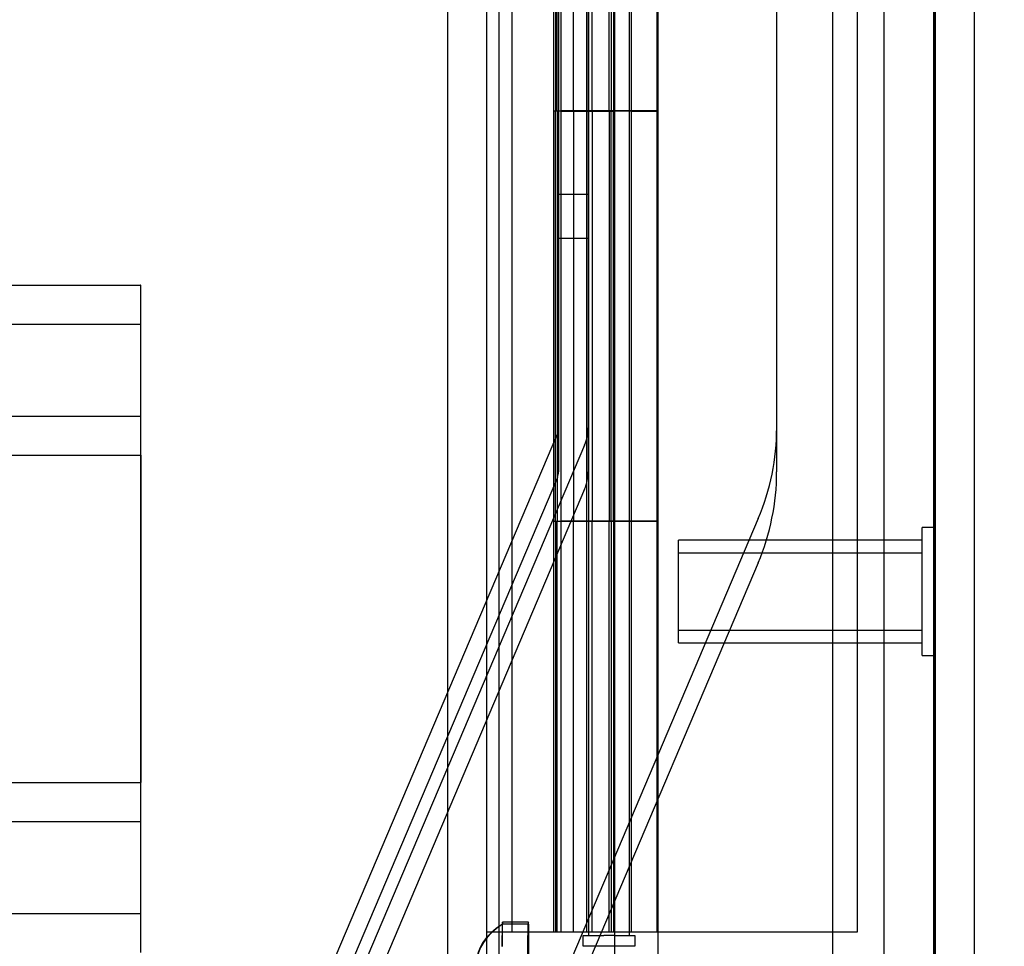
# Model space of a CAD drawing. Header units: inches. Extents: x 1 to 359, y -2 to 239.
# Tile 6 of 88: x 39.8 to 42.2, y 84.73 to 86.99. Entities that reach past the tile are written whole.
import ezdxf
from ezdxf.enums import TextEntityAlignment as Align
from ezdxf.lldxf.tags import DXFTag

# ---------------------------------------------------------------- set-up
doc = ezdxf.new("R2010")
doc.units = ezdxf.units.IN
doc.header["$MEASUREMENT"] = 0
for name, color, linetype in [('COM53964-2', 7, 'Continuous'), ('COM54746-60', 7, 'Continuous'), ('COM70220', 7, 'Continuous'), ('COM70739-9', 7, 'Continuous'), ('COM70839-3', 7, 'Continuous'), ('COM71195-8', 7, 'Continuous'), ('COM71300-8', 7, 'Continuous'), ('Default', 7, 'Continuous'), ('NTS18147', 7, 'Continuous'), ('STD26258', 7, 'Continuous')]:
    doc.layers.add(name, color=color, linetype=linetype)
doc.styles.add('SEACAD_Times_New_Roman', font='times.ttf')
tags = doc.linetypes.add('HIDDEN2', pattern=[0.1875, 0.125, -0.0625]).pattern_tags.tags
tags[6:7] = [DXFTag(74, 4), DXFTag(75, 0), DXFTag(340, '0'), DXFTag(46, 0.0), DXFTag(50, 0.0), DXFTag(44, 0.0), DXFTag(45, 0.0)]
tags[4:5] = [DXFTag(74, 4), DXFTag(75, 0), DXFTag(340, '0'), DXFTag(46, 0.0), DXFTag(50, 0.0), DXFTag(44, 0.0), DXFTag(45, 0.0)]
doc.dimstyles.new('HAMMOND_(STH_-_540x360)', dxfattribs={"dimtxt": 2, "dimasz": 2.5, "dimexe": 1, "dimexo": 1, "dimgap": 0.5, "dimtad": 0, "dimtih": 1, "dimtoh": 1, "dimzin": 0, "dimdsep": 46, "dimtxsty": 'SEACAD_Times_New_Roman', "dimblk1": '_SE_FILLED', "dimblk2": '_SE_FILLED', "dimsah": 1, "dimcen": 1, "dimadec": 0, "dimazin": 0, "dimtfac": 0.8, "dimtofl": 0, "dimtmove": 0, "dimatfit": 3, "dimfxl": 1, "dimtolj": 1, "dimtzin": 0, "dimarcsym": 0})

# ---------------------------------------------------------------- blocks, each defined once
blk = doc.blocks.new('SE1')
at = {"layer": 'COM53964-2', "color": 7, "linetype": 'HIDDEN2'}
for p, q in [((17.7195, 86.3395), (40.0945, 86.3395)), ((40.0945, 86.3395), (40.0945, 86.2015)), ((40.0955, 86.3395), (40.0945, 86.3395)), ((40.0955, 86.2015), (40.0955, 86.3395)), ((17.7195, 86.2445), (40.0945, 86.2445)), ((40.0955, 86.2445), (40.0945, 86.2445)), ((40.0945, 86.2015), (40.0945, 84.8525)), ((40.0955, 86.0635), (40.0955, 86.2015)), ((40.0955, 85.9255), (40.0955, 86.0635)), ((17.7195, 86.0205), (40.0945, 86.0205)), ((40.0955, 86.0205), (40.0945, 86.0205)), ((17.7195, 85.9255), (40.0945, 85.9255)), ((40.0955, 85.9255), (40.0945, 85.9255)), ((40.0955, 85.9255), (40.0955, 85.1285)), ((17.7195, 85.1285), (40.0945, 85.1285)), ((40.0955, 85.1285), (40.0945, 85.1285)), ((40.0955, 84.9905), (40.0955, 85.1285)), ((17.7195, 85.0335), (40.0945, 85.0335)), ((40.0955, 85.0335), (40.0945, 85.0335)), ((40.0955, 84.8525), (40.0955, 84.9905)), ((40.0945, 84.8525), (40.0945, 84.7145)), ((40.0955, 84.7145), (40.0955, 84.8525)), ((17.7195, 84.8095), (40.0945, 84.8095)), ((40.0955, 84.8095), (40.0945, 84.8095))]:
    blk.add_line(p, q, dxfattribs=at)
at = {"layer": 'COM54746-60', "color": 7, "linetype": 'HIDDEN2'}
for p, q in [((40.9995, 84.7645), (40.9995, 144.7645)), ((41.1855, 144.7645), (41.1855, 85.7646)), ((41.2855, 85.7646), (41.2855, 144.7645)), ((41.8402, 84.7645), (41.8402, 144.7645)), ((41.1005, 87.7645), (41.1005, 86.7645)), ((41.1051, 87.7645), (41.1051, 86.7645)), ((41.1095, 86.7645), (41.1095, 87.7645)), ((41.1185, 87.7645), (41.1185, 86.7655)), ((41.1805, 87.7645), (41.1805, 86.7655)), ((41.1942, 86.7645), (41.1942, 87.7645)), ((41.2355, 86.7645), (41.2355, 87.7645)), ((41.2405, 87.7645), (41.2405, 86.7655)), ((41.2462, 87.7645), (41.2462, 86.7655)), ((41.2905, 86.7645), (41.2905, 87.7645)), ((41.1005, 86.7645), (41.1051, 86.7645)), ((41.1005, 86.7645), (41.1005, 85.7645)), ((41.1185, 86.7655), (41.1185, 86.7645)), ((41.1185, 86.7635), (41.2462, 86.7635)), ((41.1491, 86.7645), (41.1491, 85.7645)), ((41.1805, 86.7655), (41.1805, 85.7646)), ((41.1942, 86.7645), (41.1942, 85.7645)), ((41.2355, 86.7645), (41.2355, 85.7645)), ((41.2405, 85.7646), (41.2405, 86.7655)), ((41.2462, 85.7646), (41.2462, 86.7655)), ((41.2905, 86.7635), (41.2462, 86.7635)), ((41.2905, 85.7646), (41.2905, 86.7655)), ((41.2905, 86.7635), (41.3525, 86.7635)), ((41.1005, 85.7645), (41.1005, 84.7645)), ((41.1005, 85.7645), (41.1051, 85.7645)), ((41.1051, 85.7645), (41.1051, 84.7645)), ((41.1095, 84.7645), (41.1095, 85.7645)), ((41.1185, 85.7645), (41.1185, 84.7645)), ((41.1805, 85.7645), (41.1805, 84.7645)), ((41.1855, 85.7645), (41.1855, 84.7645)), ((41.1942, 84.7645), (41.1942, 85.7645)), ((41.2355, 84.7645), (41.2355, 85.7645)), ((41.2405, 85.7645), (41.2405, 84.7645)), ((41.2462, 85.7645), (41.2462, 84.7645)), ((41.2855, 84.7645), (41.2855, 85.7645)), ((41.2905, 84.7645), (41.2905, 85.7645)), ((41.173, 84.7295), (41.173, 84.7555)), ((41.173, 84.7555), (41.223, 84.7555)), ((41.1855, 84.7645), (41.1855, 84.7555)), ((41.248, 84.7555), (41.223, 84.7555)), ((41.248, 84.7555), (41.298, 84.7555)), ((41.2855, 84.7555), (41.2855, 84.7645)), ((41.298, 84.7555), (41.298, 84.7295)), ((41.3545, 84.7645), (41.8402, 84.7645)), ((41.223, 84.7295), (41.173, 84.7295)), ((41.248, 84.7295), (41.223, 84.7295)), ((41.298, 84.7295), (41.248, 84.7295))]:
    blk.add_line(p, q, dxfattribs=at)
at = {"layer": 'COM54746-60', "color": 7, "linetype": 'Continuous'}
for p, q in [((41.1491, 86.7645), (41.1491, 87.7645)), ((41.3525, 86.7645), (41.3525, 87.7645)), ((41.1051, 85.7645), (41.1051, 86.7645)), ((41.1051, 86.7645), (41.1491, 86.7645)), ((41.1095, 86.7645), (41.1095, 85.7645)), ((41.1185, 86.7655), (41.3525, 86.7655)), ((41.1185, 86.7645), (41.1185, 85.7646)), ((41.1491, 86.7645), (41.3525, 86.7645)), ((41.3525, 85.7646), (41.3525, 86.7655)), ((41.1051, 85.7645), (41.1491, 85.7645)), ((41.3525, 85.7646), (41.1185, 85.7646)), ((41.1491, 84.7645), (41.1491, 85.7645)), ((41.1491, 85.7645), (41.3525, 85.7645)), ((41.1855, 85.7646), (41.1855, 85.7645)), ((41.2855, 85.7645), (41.2855, 85.7646)), ((41.2905, 85.7645), (41.2905, 85.7646)), ((41.3525, 85.7646), (41.3525, 85.7645)), ((41.3525, 84.7645), (41.3525, 85.7645)), ((40.9375, 84.7645), (41.1491, 84.7645)), ((41.1491, 84.7645), (41.3525, 84.7645)), ((41.3525, 84.7645), (41.3545, 84.7645))]:
    blk.add_line(p, q, dxfattribs=at)
at = {"layer": 'COM70220', "color": 7, "linetype": 'HIDDEN2'}
for p, q in [((41.7795, 145.2585), (41.7795, 84.1985)), ((42.0255, 145.2585), (42.0255, 84.1985)), ((42.0275, 145.2585), (42.0275, 84.1985)), ((42.0285, 145.2585), (42.0285, 84.1985))]:
    blk.add_line(p, q, dxfattribs=at)
at = {"layer": 'COM70739-9', "color": 7, "linetype": 'HIDDEN2'}
blk.add_line((40.9675, 144.9655), (40.9675, 84.3455), dxfattribs=at)
at = {"layer": 'COM70839-3', "color": 7, "linetype": 'HIDDEN2'}
for p, q in [((41.1095, 113.8948), (41.1127, 85.9925)), ((41.1815, 113.8948), (41.1847, 85.9925)), ((41.1095, 113.7873), (41.1127, 85.885)), ((41.1815, 113.7873), (41.1847, 85.885)), ((41.6408, 111.6347), (41.6437, 85.9926)), ((41.6408, 111.5272), (41.6437, 85.8851)), ((41.1126, 86.5615), (41.1846, 86.5615)), ((41.1126, 86.454), (41.1846, 86.454)), ((41.1098, 85.9784), (40.3336, 84.1492)), ((41.1761, 85.9503), (40.3999, 84.1211)), ((41.1098, 85.8709), (40.3336, 84.0417)), ((41.1761, 85.8428), (40.3999, 84.0136)), ((41.5987, 85.771), (40.8463, 83.998)), ((41.5987, 85.6635), (40.892, 83.998))]:
    blk.add_line(p, q, dxfattribs=at)
for centre, radius in [((41.0767, 85.9925), 0.036), ((41.0767, 85.9925), 0.108), ((41.0767, 85.9925), 0.5671), ((41.0767, 85.885), 0.036), ((41.0767, 85.885), 0.108), ((41.0767, 85.885), 0.567)]:
    blk.add_arc(centre, radius, 337.0066, 0.0066, dxfattribs=at)
at = {"layer": 'COM71195-8', "color": 7, "linetype": 'Continuous'}
for p, q in [((41.3545, 145.9354), (41.3545, 83.5936)), ((42.1245, 145.8405), (42.1245, 83.6885))]:
    blk.add_line(p, q, dxfattribs=at)
at = {"layer": 'COM71195-8', "color": 7, "linetype": 'HIDDEN2'}
for p, q in [((42.0295, 145.8405), (42.0295, 83.6885)), ((41.2495, 83.8428), (41.2495, 145.4055))]:
    blk.add_line(p, q, dxfattribs=at)
at = {"layer": 'COM71300-8', "color": 7, "linetype": 'HIDDEN2'}
for p, q in [((40.8425, 145.313), (40.8425, 83.998)), ((41.9045, 145.313), (41.9045, 83.998))]:
    blk.add_line(p, q, dxfattribs=at)
at = {"layer": 'COM71300-8', "color": 7, "linetype": 'Continuous'}
blk.add_line((40.9375, 145.313), (40.9375, 83.998), dxfattribs=at)
at = {"layer": 'NTS18147', "color": 7, "linetype": 'HIDDEN2'}
for p, q in [((40.9755, 84.7291), (40.9758, 84.7837)), ((40.9758, 84.7837), (41.0388, 84.7831)), ((40.9758, 84.7291), (40.9764, 84.7836)), ((41.0391, 84.7878), (40.9761, 84.7883)), ((41.0394, 84.7831), (40.9764, 84.7836)), ((41.0359, 84.5944), (41.0388, 84.7831)), ((41.0394, 84.7831), (41.039, 84.5944))]:
    blk.add_line(p, q, dxfattribs=at)
for centre, major_axis, ratio, start_param, end_param in [((40.9719, 84.2883), (-0.0042, -0.5), 0.003907, 3.005124, 3.278081), ((41.0349, 84.2878), (-0.0042, -0.5), 0.003907, 3.005124, 3.278081), ((41.2307, 84.6871), (0.3183, -0.002), 0.500005, 2.502372, 3.771791), ((41.2325, 84.6871), (0.3183, -0.0034), 0.499987, 2.511394, 3.780813)]:
    blk.add_ellipse(centre, major_axis=major_axis, ratio=ratio, start_param=start_param, end_param=end_param, dxfattribs=at)
at = {"layer": 'STD26258', "color": 7, "linetype": 'HIDDEN2'}
for p, q in [((41.9983, 85.4373), (41.9983, 85.7498)), ((42.0295, 85.7498), (41.9983, 85.7498)), ((41.4045, 85.4685), (41.4045, 85.7185)), ((41.9983, 85.7185), (41.4045, 85.7185)), ((41.4045, 85.6879), (41.9983, 85.6879)), ((41.4045, 85.4992), (41.9983, 85.4992)), ((41.4045, 85.4685), (41.9983, 85.4685)), ((41.9983, 85.4373), (42.0295, 85.4373))]:
    blk.add_line(p, q, dxfattribs=at)
blk = doc.blocks.new('DMBLK142')
at = {"layer": 'Default', "linetype": 'Continuous', "transparency": 16777216}
for points in [[(54.0538, 143.5305), (53.6372, 146.0305), (53.2205, 143.5305)], [(54.0538, 85.9985), (53.2205, 85.9985), (53.6372, 83.4985)]]:
    blk.add_hatch(color=7, dxfattribs=at).paths.add_polyline_path(points)
at = {"layer": 'Default', "color": 7, "linetype": 'Continuous', "transparency": 16777216}
for p, q in [((42.592, 146.0305), (54.6372, 146.0305)), ((53.6372, 146.0305), (53.6372, 116.4645)), ((53.6372, 110.0645), (53.6372, 83.4985)), ((42.9345, 83.4985), (54.6372, 83.4985))]:
    blk.add_line(p, q, dxfattribs=at)
at = {"layer": 'Default', "color": 7, "linetype": 'Continuous', "transparency": 16777216, "style": 'SEACAD_Times_New_Roman'}
for s, p in [('62.53', (50.2249, 115.7645)), ('OPENNING', (46.0779, 112.7645))]:
    blk.add_text(s, height=2, dxfattribs=at).set_placement(p, align=Align.TOP_LEFT)
blk = doc.blocks.new('_SE_FILLED')
at = {"color": 0}
blk.add_line((0, 0), (-1, 0), dxfattribs=at)
blk.add_solid([(0, 0), (-1, -0.1665), (-1, 0.1665), (0, 0)], dxfattribs=at)

msp = doc.modelspace()

# ---------------------------------------------------------------- block references
at = {"layer": 'Default'}
msp.add_blockref('SE1', (0, 0), dxfattribs=at)

# ---------------------------------------------------------------- dimensions: what is measured, and where the dimension line sits
at = {"layer": 'Default', "color": 7, "linetype": 'Continuous'}
dim = msp.add_linear_dim(base=(53.6372, 83.4985), p1=(41.592, 146.0305), p2=(41.2495, 83.4985), angle=90, text='\\A1;<>\\POPENNING', dimstyle='HAMMOND_(STH_-_540x360)', dxfattribs=at)
dim.commit()
dim.dimension.update_dxf_attribs({"geometry": 'DMBLK142', "text_midpoint": (53.6372, 114.7645), "dimtype": 160})

doc.saveas('drawing.dxf')
